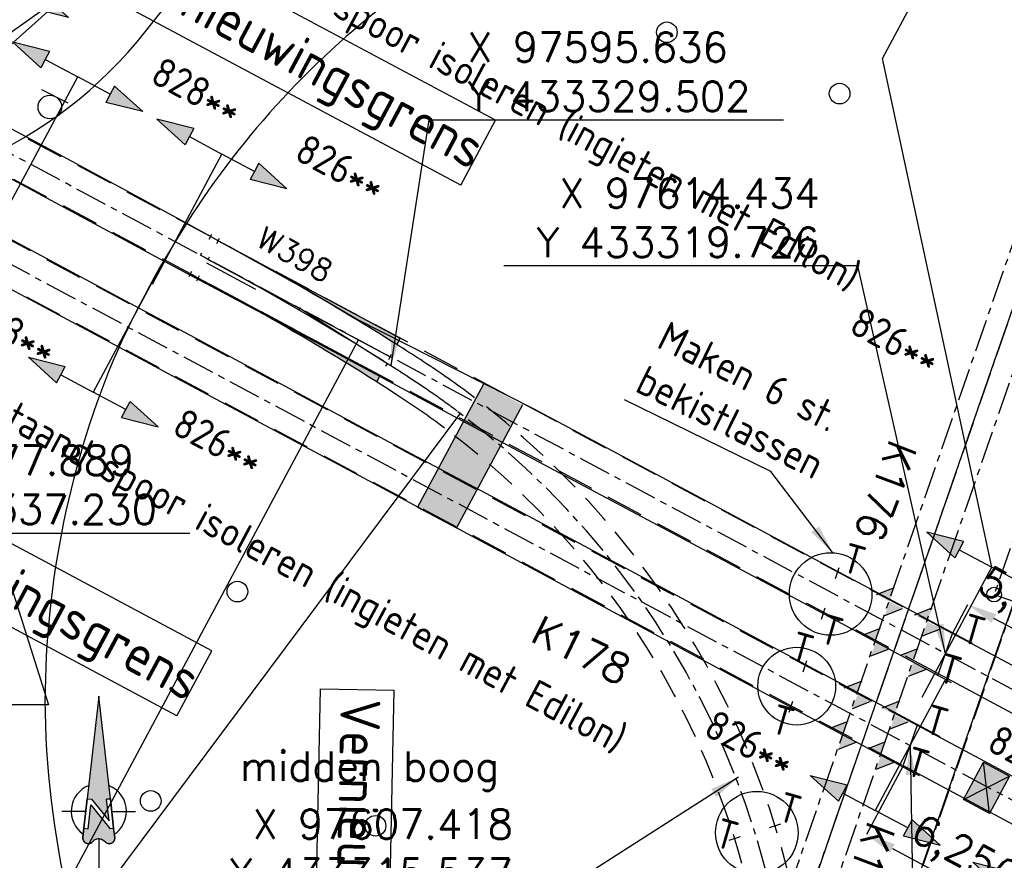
# Model space of a CAD drawing. Header units: millimetres. Extents: x 96940 to 101272, y 432237 to 434659.
# Tile 194 of 256: x 97583 to 97616, y 433313 to 433341. Entities that reach past the tile are written whole.
import ezdxf
from ezdxf.enums import TextEntityAlignment as Align

# ---------------------------------------------------------------- set-up
doc = ezdxf.new("R2010")
doc.units = ezdxf.units.MM
for name, pattern in [('ACAD_ISO02W100', [15, 12, -3]), ('ACAD_ISO10W100', [18, 12, -3, 0, -3]), ('CENTER', [35.225022, 22.015639, -4.403128, 4.403128, -4.403128]), ('DASHED', [19.05, 12.7, -6.35])]:
    doc.linetypes.add(name, pattern=pattern)
for name, color, linetype in [('As', 2, 'ACAD_ISO02W100'), ('B-WE-STRAATMEUBILAIR', 1, 'Continuous'), ('Ondergrond_Nieuw_IP', 8, 'Continuous'), ('R_A_COORDINAAT', 7, 'Continuous'), ('R_BN_N_HOOGTELIJN', 1, 'Continuous'), ('R_BN_N_Kabels_en_leidingen_maatvoering', 1, 'Continuous'), ('R_BN_T_B_Spoor', 1, 'Continuous'), ('R_BN_T_N_CONSTR_CODE', 7, 'Continuous'), ('R_BN_T_N_Constructiecodes', 7, 'Continuous'), ('R_BN_T_N_Hartspoor', 1, 'CENTER'), ('R_BN_T_N_HOOGTELIJN', 7, 'Continuous'), ('R_BN_T_N_Legplan_maatvoering', 1, 'Continuous'), ('R_BN_T_N_Retourstroomkabels', 2, 'Continuous'), ('R_BN_T_N_Spoor', 3, 'Continuous'), ('R_BN_T_N_Tekst', 7, 'Continuous'), ('R_BN_T_N_Thermietlassen', 7, 'Continuous'), ('R_BN_T_N_Verkanting', 7, 'Continuous')]:
    doc.layers.add(name, color=color, linetype=linetype)
doc.layers.add('R_BN_T_N_Coordinaten', color=7, linetype='Continuous', lineweight=25)
doc.styles.add('ISO', font='iso.shx')
doc.styles.get("Standard").update_dxf_attribs({"font": 'romans.shx'})
doc.dimstyles.new('RET 1-500', dxfattribs={"dimtxt": 1, "dimasz": 1, "dimexe": 0.3, "dimexo": 0, "dimgap": 0.3, "dimtad": 1, "dimdec": 3, "dimzin": 1, "dimtxsty": 'Standard', "dimcen": 0, "dimclrd": 1, "dimclre": 1, "dimclrt": 7, "dimaunit": 2, "dimadec": 4, "dimazin": 0, "dimtfac": 1, "dimtdec": 3, "dimtofl": 0, "dimtmove": 0, "dimatfit": 0, "dimfxl": 1, "dimarcsym": 0})
doc.dimstyles.get("Standard").update_dxf_attribs({"dimtxt": 0.18, "dimasz": 0.18, "dimexe": 0.18, "dimexo": 0.0625, "dimgap": 0.09, "dimtad": 0, "dimtih": 1, "dimtoh": 1, "dimdec": 4, "dimzin": 0, "dimdsep": 46, "dimtxsty": 'Standard', "dimcen": 0.09, "dimadec": 0, "dimazin": 0, "dimtfac": 1, "dimtdec": 4, "dimtofl": 0, "dimtmove": 0, "dimatfit": 3, "dimfxl": 1, "dimtolj": 1, "dimtzin": 0, "dimarcsym": 0})

# ---------------------------------------------------------------- blocks, each defined once
blk = doc.blocks.new('N_PIJL')
at = {"layer": 'R_A_COORDINAAT'}
for points in [[(0, 7.803), (-0.783, 0.846), (-0.506, 0.815), (0.697, -0.634), (0.533, 0.818), (0.783, 0.846)], [(-0.549, 0.434), (-0.73, -1.176), (-1.007, -1.145), (-1.052, -1.552), (-1.073, -1.742), (-1.079, -1.794), (-1.08, -1.835), (-1.075, -1.895), (-1.064, -1.932), (-1.048, -1.976), (-1.03, -2.009), (-1.001, -2.05), (-0.975, -2.082), (-0.936, -2.116), (-0.9, -2.14), (-0.854, -2.164), (-0.793, -2.187), (-0.732, -2.196), (-0.65, -2.194), (-0.58, -2.177), (-0.518, -2.145), (-0.477, -2.122), (-0.454, -2.083), (-0.415, -2.044), (-0.384, -2.014), (-0.332, -1.975), (-0.275, -1.938), (-0.196, -1.906), (-0.14, -1.889), (-0.049, -1.876), (0.001, -1.875), (0.07, -1.88), (0.129, -1.89), (0.196, -1.912), (0.256, -1.94), (0.301, -1.963), (0.339, -1.99), (0.367, -2.012), (0.41, -2.051), (0.444, -2.089), (0.474, -2.115), (0.509, -2.14), (0.55, -2.163), (0.592, -2.179), (0.632, -2.19), (0.681, -2.195), (0.744, -2.194), (0.789, -2.188), (0.854, -2.164), (0.92, -2.13), (0.968, -2.093), (0.998, -2.059), (1.021, -2.023), (1.04, -1.991), (1.054, -1.954), (1.065, -1.928), (1.073, -1.891), (1.077, -1.853), (1.079, -1.815), (1.078, -1.78), (1.052, -1.552), (1.007, -1.145), (0.758, -1.173)]]:
    blk.add_hatch(color=256, dxfattribs=at).paths.add_polyline_path(points)
for p, q in [((0, 7.803), (-0.783, 0.846)), ((0.783, 0.846), (0, 7.803)), ((-0.783, 0.846), (-1.007, -1.145)), ((-1.007, -1.145), (-0.783, 0.846)), ((-0.783, 0.846), (-0.506, 0.815)), ((-0.783, 0.846), (-0.506, 0.815)), ((-0.506, 0.815), (0.697, -0.634)), ((-0.506, 0.815), (0.697, -0.634)), ((0.783, 0.846), (0.533, 0.818)), ((0.533, 0.818), (0.783, 0.846)), ((0.697, -0.634), (0.533, 0.818)), ((0.697, -0.634), (0.533, 0.818)), ((1.007, -1.145), (0.783, 0.846)), ((0.783, 0.846), (1.007, -1.145)), ((-0.878, 0), (-2.5, 0)), ((-0.73, -1.176), (-0.549, 0.434)), ((-0.73, -1.176), (-0.549, 0.434)), ((-0.549, 0.434), (0.758, -1.173)), ((-0.549, 0.434), (0.758, -1.173)), ((0.878, 0), (2.5, 0)), ((-1.007, -1.145), (-1.078, -1.78)), ((-1.052, -1.552), (-1.007, -1.145)), ((-1.007, -1.145), (-0.73, -1.176)), ((-1.007, -1.145), (-0.73, -1.176)), ((0.758, -1.173), (1.007, -1.145)), ((0.758, -1.173), (1.007, -1.145)), ((1.078, -1.78), (1.007, -1.145)), ((1.007, -1.145), (1.052, -1.552)), ((-1.08, -1.835), (-1.079, -1.794)), ((-1.075, -1.895), (-1.08, -1.835)), ((-1.079, -1.794), (-1.073, -1.742)), ((-1.064, -1.932), (-1.075, -1.895)), ((-1.073, -1.742), (-1.052, -1.552)), ((-1.048, -1.976), (-1.064, -1.932)), ((-1.03, -2.009), (-1.048, -1.976)), ((-0.332, -1.975), (-0.384, -2.014)), ((-0.275, -1.938), (-0.332, -1.975)), ((-0.196, -1.906), (-0.275, -1.938)), ((-0.14, -1.889), (-0.196, -1.906)), ((-0.049, -1.876), (-0.14, -1.889)), ((0.001, -1.875), (-0.049, -1.876)), ((0, -1.875), (0, -4.649)), ((0.07, -1.88), (0.001, -1.875)), ((0.129, -1.89), (0.07, -1.88)), ((0.196, -1.912), (0.129, -1.89)), ((0.256, -1.94), (0.196, -1.912)), ((0.301, -1.963), (0.256, -1.94)), ((0.339, -1.99), (0.301, -1.963)), ((0.367, -2.012), (0.339, -1.99)), ((1.04, -1.991), (1.021, -2.023)), ((1.054, -1.954), (1.04, -1.991)), ((1.052, -1.552), (1.078, -1.78)), ((1.065, -1.928), (1.054, -1.954)), ((1.073, -1.891), (1.065, -1.928)), ((1.077, -1.853), (1.073, -1.891)), ((1.079, -1.815), (1.077, -1.853)), ((1.078, -1.78), (1.079, -1.815)), ((-1.001, -2.05), (-1.03, -2.009)), ((-0.975, -2.082), (-1.001, -2.05)), ((-0.936, -2.116), (-0.975, -2.082)), ((-0.9, -2.14), (-0.936, -2.116)), ((-0.854, -2.164), (-0.9, -2.14)), ((-0.793, -2.187), (-0.854, -2.164)), ((-0.732, -2.196), (-0.793, -2.187)), ((-0.65, -2.194), (-0.732, -2.196)), ((-0.58, -2.177), (-0.65, -2.194)), ((-0.518, -2.145), (-0.58, -2.177)), ((-0.477, -2.122), (-0.518, -2.145)), ((-0.454, -2.083), (-0.477, -2.122)), ((-0.415, -2.044), (-0.454, -2.083)), ((-0.384, -2.014), (-0.415, -2.044)), ((0.41, -2.051), (0.367, -2.012)), ((0.444, -2.089), (0.41, -2.051)), ((0.474, -2.115), (0.444, -2.089)), ((0.509, -2.14), (0.474, -2.115)), ((0.55, -2.163), (0.509, -2.14)), ((0.592, -2.179), (0.55, -2.163)), ((0.632, -2.19), (0.592, -2.179)), ((0.681, -2.195), (0.632, -2.19)), ((0.744, -2.194), (0.681, -2.195)), ((0.789, -2.188), (0.744, -2.194)), ((0.854, -2.164), (0.789, -2.188)), ((0.92, -2.13), (0.854, -2.164)), ((0.968, -2.093), (0.92, -2.13)), ((0.998, -2.059), (0.968, -2.093)), ((1.021, -2.023), (0.998, -2.059))]:
    blk.add_line(p, q, dxfattribs=at)
for centre, radius, start, end in [((0, 0), 1.875, 111.3084, 235.85403), ((0, 0), 1.875, 0, 68.6916), ((0, 0), 1.875, 304.14597, 0), ((-0.705, -1.822), 0.375, 173.58121, 270), ((-0.006, -2.454), 0.579, 38.60375, 144.95255), ((0.705, -1.822), 0.375, 270, 6.41879), ((-0.705, -1.822), 0.375, 270, 306.95226), ((0.705, -1.822), 0.375, 226.25814, 270)]:
    blk.add_arc(centre, radius, start, end, dxfattribs=at)
blk = doc.blocks.new('Verkanting vlak')
at = {"layer": 'R_BN_T_N_Verkanting'}
blk.add_hatch(color=256, dxfattribs=at).paths.add_polyline_path([(0.505, -0.718), (-0.505, -0.718), (-0.505, 0.717), (0.505, 0.717)])
for p, q in [((-0.505, 0.717), (0.505, -0.718)), ((0.505, 0.717), (-0.505, -0.718))]:
    blk.add_line(p, q, dxfattribs=at)
blk.add_lwpolyline([(0.505, -0.718), (-0.505, -0.718), (-0.505, 0.717), (0.505, 0.717)], close=True, dxfattribs=at)
blk = doc.blocks.new('Thermietlas')
at = {"layer": 'R_BN_T_N_Thermietlassen', "style": 'ISO'}
blk.add_text('T', height=1, dxfattribs=at).set_placement((-0.313, -0.611))
blk = doc.blocks.new('Constructiecode boven')
at = {"layer": 'R_BN_T_N_Constructiecodes'}
for points in [[(-1.25, 5.3125), (-1.25, 5), (-1.25, 4.6875), (-2.5, 5)], [(-1.25, 5.3125), (-1.25, 5), (-1.25, 4.6875), (-2.5, 5)], [(-1.25, 5.3125), (-1.25, 5), (-1.25, 4.6875), (-2.5, 5)], [(-1.25, 5.3125), (-1.25, 5), (-1.25, 4.6875), (-2.5, 5)], [(1.25, 5.3125), (1.25, 5), (1.25, 4.6875), (2.5, 5)], [(1.25, 5.3125), (1.25, 5), (1.25, 4.6875), (2.5, 5)], [(1.25, 5.3125), (1.25, 5), (1.25, 4.6875), (2.5, 5)], [(1.25, 5.3125), (1.25, 5), (1.25, 4.6875), (2.5, 5)]]:
    blk.add_hatch(color=1, dxfattribs=at).paths.add_polyline_path(points)
for p, q in [((-1.25, 5.3125), (-2.5, 5)), ((-1.25, 5.3125), (-1.25, 5)), ((1.25, 5.3125), (1.25, 5)), ((1.25, 5.3125), (2.5, 5)), ((-2.5, 5), (-1.25, 4.6875)), ((-1.25, 5), (0, 5)), ((-1.25, 5), (-1.25, 4.6875)), ((0, 0), (0, 5)), ((1.25, 5), (0, 5)), ((2.5, 5), (1.25, 4.6875)), ((1.25, 5), (1.25, 4.6875))]:
    blk.add_line(p, q, dxfattribs=at)
at = {"layer": 'R_BN_T_N_Constructiecodes', "style": 'ISO'}
blk.add_attdef('CONSTR.CODE', text='', height=1, dxfattribs=at).set_placement((-3.1305, 5.0002), align=Align.MIDDLE_RIGHT)
blk.add_attdef('CONSTR.CODE', text='', height=1, dxfattribs=at).set_placement((3, 5), align=Align.MIDDLE_LEFT)
blk = doc.blocks.new('Constructiecode onder')
at = {"layer": 'R_BN_T_N_Constructiecodes'}
for points in [[(-1.25, -5.3125), (-1.25, -5), (-1.25, -4.6875), (-2.5, -5)], [(-1.25, -5.3125), (-1.25, -5), (-1.25, -4.6875), (-2.5, -5)], [(-1.25, -5.3125), (-1.25, -5), (-1.25, -4.6875), (-2.5, -5)], [(-1.25, -5.3125), (-1.25, -5), (-1.25, -4.6875), (-2.5, -5)], [(1.25, -5.3125), (1.25, -5), (1.25, -4.6875), (2.5, -5)], [(1.25, -5.3125), (1.25, -5), (1.25, -4.6875), (2.5, -5)], [(1.25, -5.3125), (1.25, -5), (1.25, -4.6875), (2.5, -5)], [(1.25, -5.3125), (1.25, -5), (1.25, -4.6875), (2.5, -5)]]:
    blk.add_hatch(color=1, dxfattribs=at).paths.add_polyline_path(points)
for p, q in [((0, 0), (0, -5)), ((-2.5, -5), (-1.25, -4.6875)), ((-1.25, -5.3125), (-2.5, -5)), ((-1.25, -5), (-1.25, -4.6875)), ((-1.25, -5.3125), (-1.25, -5)), ((-1.25, -5), (0, -5)), ((1.25, -5), (0, -5)), ((2.5, -5), (1.25, -4.6875)), ((1.25, -5), (1.25, -4.6875)), ((1.25, -5.3125), (1.25, -5)), ((1.25, -5.3125), (2.5, -5))]:
    blk.add_line(p, q, dxfattribs=at)
at = {"layer": 'R_BN_T_N_Constructiecodes', "style": 'ISO'}
blk.add_attdef('CONSTR.CODE', text='', height=1, dxfattribs=at).set_placement((-3.2385, -5), align=Align.MIDDLE_RIGHT)
blk.add_attdef('CONSTR.CODE', text='', height=1, dxfattribs=at).set_placement((3, -5), align=Align.MIDDLE_LEFT)
blk = doc.blocks.new('Retourstroomsymbool')
at = {"layer": 'R_BN_T_N_Retourstroomkabels', "color": 7}
blk.add_lwpolyline([(0, 0), (1.435, 0)], dxfattribs=at)
for centre in [(0, 0), (1.435, 0)]:
    blk.add_circle(centre, 0.25, dxfattribs=at)
blk = doc.blocks.new('Vernieuwingsgrens rechts boven')
at = {"layer": 'R_BN_T_N_Constructiecodes'}
blk.add_hatch(color=1, dxfattribs=at).paths.add_polyline_path([(-1.25, 5.312), (-1.25, 5), (-1.25, 4.687), (-2.5, 5)])
blk.add_hatch(color=1, dxfattribs=at).paths.add_polyline_path([(-1.25, 5.312), (-1.25, 5), (-1.25, 4.687), (-2.5, 5)])
blk.add_hatch(color=1, dxfattribs=at).paths.add_polyline_path([(-1.25, 5.312), (-1.25, 5), (-1.25, 4.687), (-2.5, 5)])
blk.add_hatch(color=1, dxfattribs=at).paths.add_polyline_path([(-1.25, 5.312), (-1.25, 5), (-1.25, 4.687), (-2.5, 5)])
at = {"layer": 'R_BN_T_N_Constructiecodes', "color": 7}
for p, q in [((16.918, 8.75), (2.5, 8.75)), ((2.5, 6.25), (2.5, 8.75)), ((16.918, 6.25), (16.918, 8.75)), ((0, 0), (0, 7.5)), ((0, 7.5), (2.5, 7.5)), ((16.918, 6.25), (2.5, 6.25)), ((-1.25, 5), (0, 5))]:
    blk.add_line(p, q, dxfattribs=at)
at = {"layer": 'R_BN_T_N_Constructiecodes'}
for p, q in [((-1.25, 5.312), (-2.5, 5)), ((-1.25, 5.312), (-1.25, 5)), ((-2.5, 5), (-1.25, 4.687)), ((-1.25, 5), (-1.25, 4.687))]:
    blk.add_line(p, q, dxfattribs=at)
at = {"layer": 'R_BN_T_N_Constructiecodes', "color": 1, "style": 'ISO'}
blk.add_text('Vernieuwingsgrens', height=1.35, dxfattribs=at).set_placement((3.003, 7.537), align=Align.MIDDLE_LEFT)
at = {"layer": 'R_BN_T_N_Constructiecodes', "style": 'ISO'}
blk.add_attdef('CODE', text='', height=1, dxfattribs=at).set_placement((-6.153, 5), align=Align.MIDDLE_LEFT)
blk = doc.blocks.new('Vernieuwingsgrens links onder')
at = {"layer": 'R_BN_T_N_Constructiecodes'}
blk.add_hatch(color=1, dxfattribs=at).paths.add_polyline_path([(1.25, -5.312), (1.25, -5), (1.25, -4.688), (2.5, -5)])
blk.add_hatch(color=1, dxfattribs=at).paths.add_polyline_path([(1.25, -5.312), (1.25, -5), (1.25, -4.688), (2.5, -5)])
blk.add_hatch(color=1, dxfattribs=at).paths.add_polyline_path([(1.25, -5.312), (1.25, -5), (1.25, -4.688), (2.5, -5)])
blk.add_hatch(color=1, dxfattribs=at).paths.add_polyline_path([(1.25, -5.312), (1.25, -5), (1.25, -4.688), (2.5, -5)])
for p, q in [((0, 0), (0, -7.5)), ((1.25, -5), (0, -5)), ((2.5, -5), (1.25, -4.688)), ((1.25, -5), (1.25, -4.688)), ((1.25, -5.312), (1.25, -5)), ((1.25, -5.312), (2.5, -5)), ((-2.5, -6.25), (-16.918, -6.25)), ((-16.918, -8.75), (-16.918, -6.25)), ((-2.5, -6.25), (-2.5, -8.75)), ((0, -7.5), (-2.5, -7.5)), ((-2.5, -8.75), (-16.918, -8.75))]:
    blk.add_line(p, q, dxfattribs=at)
at = {"layer": 'R_BN_T_N_Constructiecodes', "color": 1, "style": 'ISO'}
blk.add_text('Vernieuwingsgrens', height=1.35, dxfattribs=at).set_placement((-16.6, -7.384), align=Align.MIDDLE_LEFT)
at = {"layer": 'R_BN_T_N_Constructiecodes', "style": 'ISO'}
blk.add_attdef('CONSTR.CODE', text='', height=1, dxfattribs=at).set_placement((3, -5), align=Align.MIDDLE_LEFT)
blk = doc.blocks.new('Vernieuwingsgrens rechts onder')
at = {"layer": 'R_BN_T_N_Constructiecodes'}
blk.add_hatch(color=1, dxfattribs=at).paths.add_polyline_path([(-1.25, -5.312), (-1.25, -5), (-1.25, -4.688), (-2.5, -5)])
blk.add_hatch(color=1, dxfattribs=at).paths.add_polyline_path([(-1.25, -5.312), (-1.25, -5), (-1.25, -4.688), (-2.5, -5)])
blk.add_hatch(color=1, dxfattribs=at).paths.add_polyline_path([(-1.25, -5.312), (-1.25, -5), (-1.25, -4.688), (-2.5, -5)])
blk.add_hatch(color=1, dxfattribs=at).paths.add_polyline_path([(-1.25, -5.312), (-1.25, -5), (-1.25, -4.688), (-2.5, -5)])
at = {"layer": 'R_BN_T_N_Constructiecodes', "color": 7}
for p, q in [((0, 0), (0, -7.5)), ((-1.25, -5), (0, -5)), ((2.5, -6.25), (2.5, -8.75)), ((16.918, -6.25), (2.5, -6.25)), ((16.918, -8.75), (16.918, -6.25)), ((0, -7.5), (2.5, -7.5)), ((16.918, -8.75), (2.5, -8.75))]:
    blk.add_line(p, q, dxfattribs=at)
at = {"layer": 'R_BN_T_N_Constructiecodes'}
for p, q in [((-2.5, -5), (-1.25, -4.688)), ((-1.25, -5.312), (-2.5, -5)), ((-1.25, -5), (-1.25, -4.688)), ((-1.25, -5.312), (-1.25, -5))]:
    blk.add_line(p, q, dxfattribs=at)
at = {"layer": 'R_BN_T_N_Constructiecodes', "color": 1, "style": 'ISO'}
blk.add_text('Vernieuwingsgrens', height=1.35, dxfattribs=at).set_placement((3.003, -7.5), align=Align.MIDDLE_LEFT)
at = {"layer": 'R_BN_T_N_Constructiecodes', "color": 7, "style": 'ISO'}
blk.add_attdef('CODE', text='', height=1, dxfattribs=at).set_placement((-6.191, -5), align=Align.MIDDLE_LEFT)
blk = doc.blocks.new('Vernieuwingsgrens links boven')
at = {"layer": 'R_BN_T_N_Constructiecodes'}
blk.add_hatch(color=1, dxfattribs=at).paths.add_polyline_path([(1.25, 5.312), (1.25, 5), (1.25, 4.688), (2.5, 5)])
blk.add_hatch(color=1, dxfattribs=at).paths.add_polyline_path([(1.25, 5.312), (1.25, 5), (1.25, 4.688), (2.5, 5)])
blk.add_hatch(color=1, dxfattribs=at).paths.add_polyline_path([(1.25, 5.312), (1.25, 5), (1.25, 4.688), (2.5, 5)])
blk.add_hatch(color=1, dxfattribs=at).paths.add_polyline_path([(1.25, 5.312), (1.25, 5), (1.25, 4.688), (2.5, 5)])
for p, q in [((-2.5, 8.75), (-16.918, 8.75)), ((-16.918, 6.25), (-16.918, 8.75)), ((-2.5, 6.25), (-2.5, 8.75)), ((0, 7.5), (-2.5, 7.5)), ((0, 0), (0, 7.5)), ((-2.5, 6.25), (-16.918, 6.25)), ((1.25, 5.312), (1.25, 5)), ((1.25, 5.312), (2.5, 5)), ((1.25, 5), (0, 5)), ((2.5, 5), (1.25, 4.688)), ((1.25, 5), (1.25, 4.688))]:
    blk.add_line(p, q, dxfattribs=at)
at = {"layer": 'R_BN_T_N_Constructiecodes', "color": 1, "style": 'ISO'}
blk.add_text('Vernieuwingsgrens', height=1.35, dxfattribs=at).set_placement((-16.575, 7.616), align=Align.MIDDLE_LEFT)
at = {"layer": 'R_BN_T_N_Constructiecodes', "style": 'ISO'}
blk.add_attdef('CONSTR.CODE', text='', height=1, dxfattribs=at).set_placement((3, 5), align=Align.MIDDLE_LEFT)
blk = doc.blocks.new('*D478')
at = {"layer": 'Defpoints', "color": 0, "transparency": 16777216}
for p in [(97615.196, 433321.393), (97614.672, 433320.412), (97619.885, 433317.623)]:
    blk.add_point(p, dxfattribs=at)
at = {"layer": 'R_BN_T_N_Legplan_maatvoering', "color": 1, "lineweight": -2, "transparency": 16777216}
for p, q in [((97614.672, 433320.412), (97615.196, 433321.393)), ((97619.527, 433319.076), (97616.078, 433320.921)), ((97619.885, 433317.623), (97620.409, 433318.604))]:
    blk.add_line(p, q, dxfattribs=at)
at = {"layer": 'R_BN_T_N_Legplan_maatvoering', "color": 1, "transparency": 16777216}
for points in [[(97616.157, 433321.068), (97615.999, 433320.774), (97615.196, 433321.393)], [(97619.606, 433319.223), (97619.449, 433318.929), (97620.409, 433318.604)]]:
    blk.add_solid(points, dxfattribs=at)
at = {"layer": 'R_BN_T_N_Legplan_maatvoering', "color": 7, "transparency": 16777216, "insert": (97617.324, 433321.27), "char_height": 1, "attachment_point": 5, "rotation": 331.8525}
blk.add_mtext('5,912', dxfattribs=at)
blk = doc.blocks.new('*D479')
at = {"layer": 'Defpoints', "color": 0, "transparency": 16777216}
for p in [(97613.003, 433315.925), (97618.518, 433312.974), (97617.27, 433310.641)]:
    blk.add_point(p, dxfattribs=at)
at = {"layer": 'R_BN_T_N_Legplan_maatvoering', "color": 1, "lineweight": -2, "transparency": 16777216}
for p, q in [((97613.003, 433315.925), (97611.754, 433313.592)), ((97612.636, 433313.12), (97616.388, 433311.112)), ((97618.518, 433312.974), (97617.27, 433310.641))]:
    blk.add_line(p, q, dxfattribs=at)
at = {"layer": 'R_BN_T_N_Legplan_maatvoering', "color": 1, "transparency": 16777216}
for points in [[(97612.715, 433313.267), (97612.557, 433312.973), (97611.754, 433313.592)], [(97616.467, 433311.259), (97616.31, 433310.965), (97617.27, 433310.641)]]:
    blk.add_solid(points, dxfattribs=at)
at = {"layer": 'R_BN_T_N_Legplan_maatvoering', "color": 7, "transparency": 16777216, "insert": (97615.044, 433312.847), "char_height": 1, "attachment_point": 5, "rotation": 331.8488}
blk.add_mtext('6,256', dxfattribs=at)
blk = doc.blocks.new('BOOM')
at = {"color": 0}
blk.add_circle((0, 0), 0.35, dxfattribs=at)
blk = doc.blocks.new('new block')
at = {"color": 1}
blk.add_line((-0.5, -0.4), (0.5, -0.4), dxfattribs=at)
blk.add_circle((0, 0), 0.4, dxfattribs=at)

msp = doc.modelspace()

# ---------------------------------------------------------------- hatches: boundary and pattern name
at = {"layer": 'R_BN_T_B_Spoor'}
h = msp.add_hatch(color=256, dxfattribs=at)
h.paths.add_polyline_path([(97612.10021, 433321.72963), (97612.54095, 433321.49352), (97612.70486, 433321.96589)])
h.paths.add_polyline_path([(97612.98169, 433321.25742), (97612.54095, 433321.49352), (97612.37704, 433321.02115)])
h.paths.add_polyline_path([(97613.38106, 433321.04349), (97613.8218, 433320.80738), (97613.98571, 433321.27975)])
h.paths.add_polyline_path([(97614.26254, 433320.57128), (97613.8218, 433320.80738), (97613.65789, 433320.33501)])
h.paths.add_polyline_path([(97612.22852, 433320.59314), (97611.62387, 433320.35687), (97612.06461, 433320.12076)])
h.paths.add_polyline_path([(97611.9007, 433319.64839), (97612.50536, 433319.88466), (97612.06461, 433320.12076)])
h.paths.add_polyline_path([(97613.34546, 433319.43462), (97613.50937, 433319.90699), (97612.90472, 433319.67073)])
h.paths.add_polyline_path([(97613.78621, 433319.19852), (97613.34546, 433319.43462), (97613.18155, 433318.96225)])
h = msp.add_hatch(color=256, dxfattribs=at)
h.paths.add_polyline_path([(97611.60945, 433318.80903), (97611.0048, 433318.57276), (97611.44554, 433318.33666)])
h.paths.add_polyline_path([(97611.88629, 433318.10055), (97611.44554, 433318.33666), (97611.28163, 433317.86429)])
h.paths.add_polyline_path([(97612.8903, 433318.12288), (97612.28565, 433317.88662), (97612.72639, 433317.65051)])
h.paths.add_polyline_path([(97613.16713, 433317.41441), (97612.72639, 433317.65051), (97612.56248, 433317.17814)])
h.paths.add_polyline_path([(97612.41396, 433316.75013), (97611.80931, 433316.51386), (97612.25005, 433316.27775)])
h.paths.add_polyline_path([(97612.25005, 433316.27775), (97612.08614, 433315.80538), (97612.6908, 433316.04165)])
h.paths.add_polyline_path([(97611.13311, 433317.43627), (97610.52846, 433317.2), (97610.96921, 433316.9639)])
h.paths.add_polyline_path([(97611.40995, 433316.72779), (97610.96921, 433316.9639), (97610.8053, 433316.49153)])
at = {"layer": 'R_BN_T_N_Spoor'}
h = msp.add_hatch(color=1, dxfattribs=at)
edge = h.paths.add_edge_path()
edge.add_line((97595.26348, 433329.1634), (97589.09229, 433332.46738))
edge.add_arc((97542.24778, 433244.96971), 99.24843, 57.7918606, 61.8362938, ccw=False)
edge.add_line((97595.14684, 433328.94554), (97595.26348, 433329.1634))
edge = h.paths.add_edge_path()
edge.add_line((97595.9408, 433330.42849), (97595.82581, 433330.21372))
edge.add_arc((97542.25986, 433244.99138), 100.65862, 57.8488503, 61.8365297)
edge.add_line((97589.7696, 433333.73248), (97595.9408, 433330.42849))
at = {"layer": 'R_BN_T_N_Verkanting'}
msp.add_hatch(color=256, dxfattribs=at).paths.add_polyline_path([(97600.08745, 433328.16479), (97598.76522, 433328.8731), (97596.52931, 433324.69926), (97597.85155, 433323.99095)])

# ---------------------------------------------------------------- linework, layer by layer
for p, q in [((97614.17779, 433318.98875), (97614.67175, 433320.41228)), ((97613.47277, 433317.3009), (97612.98172, 433315.88574))]:
    msp.add_line(p, q)
at = {"layer": 'As'}
for points in [[(97628.0347, 433364.08818, -1.79248), (97626.20282, 433358.80282, -1.79694), (97624.38307, 433353.55299, -1.79819), (97622.724, 433348.75224, -1.82376), (97621.67315, 433345.7319, -1.83336), (97619.7661, 433340.23955, -1.8139), (97617.88885, 433334.83255, -1.81508), (97616.07994, 433329.61728, -1.83405), (97614.22186, 433324.24606, -1.81813), (97612.55067, 433319.42948, -1.79446), (97610.7776, 433314.29752, -1.78801), (97608.79088, 433308.57096, -1.78711), (97606.82434, 433302.92436, -1.80661), (97604.96062, 433297.51932, -1.80412), (97603.29031, 433292.70863, -1.80739), (97601.42549, 433287.329, -1.8134), (97600.11737, 433283.55214, -1.8079), (97598.52167, 433278.94376, -1.80699), (97597.23032, 433275.22145, -1.80393)], [(97600.4097, 433274.28669, -1.81864), (97602.10161, 433279.17159, -1.81929), (97603.8608, 433284.24161, -1.81816), (97605.40498, 433288.70106, -1.81631), (97607.21721, 433293.925, -1.80257), (97608.98084, 433299.01333, -1.80357), (97610.77494, 433304.1975, -1.80238), (97612.48399, 433309.1428, -1.78701), (97614.24883, 433314.24715, -1.79053), (97616.04663, 433319.43453, -1.80001), (97617.5951, 433323.88172, -1.8245), (97619.31989, 433328.88769, -1.83345), (97621.13165, 433334.10366, -1.81662), (97622.97751, 433339.40976, -1.81608), (97624.28452, 433343.07983, -1.83935), (97624.99245, 433345.2069, -1.83829), (97626.5217, 433349.59162, -1.80307), (97628.32527, 433354.76614, -1.78253), (97630.02047, 433359.63559, -1.77107), (97631.16318, 433362.92721, -1.75616)], [(97615.35298, 433320.07709, 0), (97610.64907, 433322.58124, 0), (97606.14009, 433325.00154, 0), (97600.48875, 433328.02158, 0), (97594.45555, 433331.07862, 0), (97592.72508, 433332.08695, 0), (97588.67129, 433334.34349, 0), (97584.52378, 433336.57693, 0), (97580.52917, 433338.71252, 0), (97576.17578, 433341.03744, 0), (97573.08025, 433342.67829, 0)], [(97614.64119, 433318.74206, 0), (97609.93082, 433321.28566, 0), (97605.36421, 433323.71517, 0), (97599.78885, 433326.68692, 0), (97595.86071, 433328.80034, 0), (97592.00875, 433330.87379, 0), (97587.95099, 433333.03369, 0), (97583.66403, 433335.33845, 0), (97579.2802, 433337.68731, 0), (97575.34633, 433339.79474, 0), (97572.27568, 433341.41745, 0)], [(97613.55523, 433315.58381, 0), (97608.42317, 433318.32329, 0), (97603.7872, 433320.80262, 0), (97599.12982, 433323.30884, 0), (97595.21402, 433325.40805, 0), (97588.21148, 433329.15168, 0), (97586.42071, 433330.11178, 0), (97581.94851, 433332.50716, 0), (97578.38024, 433334.42555, 0), (97573.81568, 433336.86503, 0), (97570.87155, 433338.43098, 0)], [(97614.25861, 433316.90517, 0), (97609.066, 433319.68782, 0), (97604.86851, 433321.93859, 0), (97598.8557, 433325.15817, 0), (97595.56528, 433326.89971, 0), (97588.82617, 433330.5192, 0), (97587.10457, 433331.43817, 0), (97582.69729, 433333.80192, 0), (97578.29909, 433336.15178, 0), (97576.06984, 433337.35463, 0)]]:
    msp.add_polyline3d(points, dxfattribs=at)
at = {"layer": 'Ondergrond_Nieuw_IP'}
msp.add_lwpolyline([(97587.01687, 433340.48386), (97587.88, 433341.557)], dxfattribs=at)
msp.add_lwpolyline([(97573.59093, 433335.88865, 0.50997358), (97574.00097, 433335.19076, 0.24772512), (97587.01687, 433340.48386)], format="xyb", dxfattribs=at)
for centre, radius, start, end in [((97613.31239, 433318.76703), 29.12052, 125.980008, 147.035665), ((97617.51948, 433315.90395), 34.20834, 146.846392, 156.263265), ((97614.56773, 433317.9932), 30.67386, 157.616355, 180.491629), ((97615.86023, 433318.47383), 31.97389, 181.333035, 205.855351)]:
    msp.add_arc(centre, radius, start, end, dxfattribs=at)
at = {"layer": 'R_BN_T_B_Spoor'}
for p, q in [((97612.10021, 433321.72963), (97612.70486, 433321.96589)), ((97612.37704, 433321.02115), (97612.98169, 433321.25742)), ((97613.38106, 433321.04349), (97613.98571, 433321.27975)), ((97611.62387, 433320.35687), (97612.22852, 433320.59314)), ((97613.65789, 433320.33501), (97614.26254, 433320.57128)), ((97611.9007, 433319.64839), (97612.50536, 433319.88466)), ((97612.90472, 433319.67073), (97613.50937, 433319.90699)), ((97613.18155, 433318.96225), (97613.78621, 433319.19852)), ((97611.0048, 433318.57276), (97611.60945, 433318.80903)), ((97611.28163, 433317.86429), (97611.88629, 433318.10055)), ((97612.28565, 433317.88662), (97612.8903, 433318.12288)), ((97610.52846, 433317.2), (97611.13311, 433317.43627)), ((97612.56248, 433317.17814), (97613.16713, 433317.41441)), ((97610.8053, 433316.49153), (97611.40995, 433316.72779)), ((97611.80931, 433316.51386), (97612.41396, 433316.75013)), ((97612.08614, 433315.80538), (97612.6908, 433316.04165))]:
    msp.add_line(p, q, dxfattribs=at)
at = {"layer": 'R_BN_T_N_CONSTR_CODE', "linetype": 'Continuous', "ltscale": 0.05}
for centre, radius in [((97610.54126, 433321.75078), 1.40053), ((97609.38923, 433318.62424), 1.31812), ((97608.0372, 433313.65298), 1.40053)]:
    msp.add_circle(centre, radius, dxfattribs=at)
at = {"layer": 'R_BN_T_N_Constructiecodes', "color": 0, "linetype": 'ByBlock'}
msp.add_line((97616.00296, 433322.66546), (97612.30214, 433339.92263), dxfattribs=at)
at = {"layer": 'R_BN_T_N_Hartspoor', "ltscale": 0.05}
for p, q in [((97644.79464, 433412.43045), (97595.53233, 433270.34214)), ((97631.96903, 433377.6276), (97594.85442, 433270.57717)), ((97633.32485, 433377.15754), (97596.21025, 433270.10711)), ((97635.13145, 433376.53118), (97616.08494, 433321.73114)), ((97640.2992, 433305.88747), (97564.98526, 433346.18158)), ((97598.65318, 433269.25485), (97625.10155, 433345.48794)), ((97563.76133, 433343.08772), (97638.35532, 433303.17249))]:
    msp.add_line(p, q, dxfattribs=at)
at = {"layer": 'R_BN_T_N_Hartspoor', "color": 1}
for p, q in [((97589.4316, 433333.09958, -1.78872), (97589.16712, 433333.24118, -1.78872)), ((97592.88662, 433331.21651, -1.78872), (97592.89601, 433331.2106, -1.78872))]:
    msp.add_line(p, q, dxfattribs=at)
at = {"layer": 'R_BN_T_N_Hartspoor', "color": 1, "linetype": 'ACAD_ISO10W100'}
for p, q in [((97589.43094, 433333.09993, -1.78872), (97595.60214, 433329.79595, -1.78872)), ((97595.51119, 433329.56401, -1.78872), (97592.53327, 433331.43894, -1.78872))]:
    msp.add_line(p, q, dxfattribs=at)
at = {"layer": 'R_BN_T_N_Hartspoor', "color": 1, "ltscale": 0.05, "elevation": -1.78872}
msp.add_lwpolyline([(97597.87267, 433327.95666, 0.00833353), (97597.06168, 433328.54164, 0.0072918), (97596.2328, 433329.101)], format="xyb", dxfattribs=at)
at = {"layer": 'R_BN_T_N_Hartspoor', "color": 1}
msp.add_circle((97592.53329, 433331.43897, -1.78872), 0.02, dxfattribs=at)
for centre, radius, start, end in [((97542.23117, 433244.93996, -1.78872), 100, 57.8922745, 61.8359468), ((97568.87111, 433287.252, -1.78872), 50, 56.822566, 57.805058)]:
    msp.add_arc(centre, radius, start, end, dxfattribs=at)
at = {"layer": 'R_BN_T_N_Hartspoor', "color": 1, "ltscale": 0.05}
msp.add_arc((97580.92167, 433305.26371, -1.78872), 28.325, 349.483708, 53.241284, dxfattribs=at)
at = {"layer": 'R_BN_T_N_HOOGTELIJN'}
for p, q in [((97581.0751, 433305.22668), (97594.52974, 433330.37483)), ((97580.05168, 433303.8555), (97597.99799, 433327.89568))]:
    msp.add_line(p, q, dxfattribs=at)
at = {"layer": 'R_BN_T_N_Spoor', "linetype": 'DASHED', "ltscale": 0.1}
for p, q in [((97614.67919, 433320.4083), (97580.4694, 433338.71106)), ((97614.19545, 433319.03964), (97579.79245, 433337.44577)), ((97578.90947, 433335.79572), (97613.47277, 433317.3009)), ((97578.23243, 433334.53047), (97613.00269, 433315.92492))]:
    msp.add_line(p, q, dxfattribs=at)
at = {"layer": 'R_BN_T_N_Spoor', "color": 1}
for p, q in [((97589.45792, 433333.78592, -1.78872), (97589.55232, 433333.96224, -1.78872)), ((97589.7696, 433333.73248, -1.78872), (97589.50512, 433333.87408, -1.78872)), ((97589.7224, 433333.64432, -1.78872), (97589.8168, 433333.82064, -1.78872)), ((97589.7696, 433333.73248, -1.78872), (97595.9408, 433330.42849, -1.78872)), ((97589.16646, 433333.24153, -1.78872), (97589.21366, 433333.32969, -1.78872)), ((97589.37149, 433332.98884, -1.78872), (97591.03681, 433332.09725, -1.78872)), ((97589.43094, 433333.09993, -1.78872), (97589.47814, 433333.18809, -1.78872)), ((97588.78061, 433332.52082, -1.78872), (97588.87501, 433332.69714, -1.78872)), ((97589.09334, 433332.46682, -1.78872), (97588.82886, 433332.60842, -1.78872)), ((97589.04509, 433332.37922, -1.78872), (97589.13948, 433332.55554, -1.78872)), ((97595.26348, 433329.1634, -1.78872), (97589.09229, 433332.46738, -1.78872)), ((97595.9408, 433330.42849, -1.78872), (97595.82581, 433330.21372, -1.78872)), ((97595.55494, 433329.70779, -1.78872), (97595.64934, 433329.88411, -1.78872)), ((97595.45791, 433329.47939, -1.78872), (97595.51119, 433329.56401, -1.78872)), ((97595.14684, 433328.94554, -1.78872), (97595.26348, 433329.1634, -1.78872))]:
    msp.add_line(p, q, dxfattribs=at)
at = {"layer": 'R_BN_T_N_Spoor', "linetype": 'Continuous', "ltscale": 0.05}
for p, q in [((97610.82136, 433322.63877), (97610.69023, 433322.26087)), ((97610.34502, 433321.26601), (97610.2139, 433320.88811)), ((97609.72595, 433319.4819), (97609.59482, 433319.10401)), ((97609.24961, 433318.10914), (97609.11849, 433317.73125))]:
    msp.add_line(p, q, dxfattribs=at)
at = {"layer": 'R_BN_T_N_Spoor'}
for p, q in [((97619.88461, 433317.62332), (97614.67175, 433320.41228)), ((97619.43179, 433316.23812), (97614.19545, 433319.03964)), ((97613.47277, 433317.3009), (97618.9703, 433314.35918)), ((97612.99647, 433315.92824), (97618.51831, 433312.97351))]:
    msp.add_line(p, q, dxfattribs=at)
at = {"layer": 'R_BN_T_N_Spoor', "color": 3, "linetype": 'Continuous', "ltscale": 0.05}
for p, q in [((97608.84136, 433313.9394), (97608.45953, 433313.82021)), ((97607.47154, 433313.51183), (97607.08971, 433313.39265))]:
    msp.add_line(p, q, dxfattribs=at)
at = {"layer": 'R_BN_T_N_Spoor', "color": 1, "elevation": -1.78872}
for points in [[(97598.30205, 433328.53149, 0.00833353), (97597.47166, 433329.13046, 0.0072918), (97596.62544, 433329.70153)], [(97597.44329, 433327.38182, 0.00833353), (97596.65169, 433327.95281, 0.0072918), (97595.84016, 433328.50046)]]:
    msp.add_lwpolyline(points, format="xyb", dxfattribs=at)
at = {"layer": 'R_BN_T_N_Spoor', "color": 1}
for centre, radius, start, end in [((97542.25986, 433244.99138, -1.78872), 100.65862, 57.8488503, 61.8365297), ((97542.24778, 433244.96971, -1.78872), 99.24843, 57.7918606, 61.8362938), ((97568.87111, 433287.252, -1.78872), 50.7175, 56.822566, 57.895346), ((97568.87111, 433287.252, -1.78872), 49.2825, 56.822566, 57.780415)]:
    msp.add_arc(centre, radius, start, end, dxfattribs=at)
at = {"layer": 'R_BN_T_N_Spoor', "color": 1, "linetype": 'DASHED', "ltscale": 0.08}
for radius, start in [(29.0425, 4.738159), (27.6075, 356.463013)]:
    msp.add_arc((97580.92167, 433305.26371), radius, start, 53.241284, dxfattribs=at)
at = {"layer": 'R_BN_T_N_Verkanting'}
for p, q in [((97598.76522, 433328.8731), (97596.52931, 433324.69926)), ((97600.08745, 433328.16479), (97597.85155, 433323.99095)), ((97596.52931, 433324.69926), (97597.85155, 433323.99095))]:
    msp.add_line(p, q, dxfattribs=at)

# ---------------------------------------------------------------- block references
at = {"layer": 'B-WE-STRAATMEUBILAIR', "rotation": 153.4162697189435}
msp.add_blockref('new block', (97584.05784, 433338.2709), dxfattribs=at)
at = {"layer": 'Ondergrond_Nieuw_IP'}
for p in [(97604.986, 433340.806), (97610.845, 433338.725), (97590.42, 433321.832), (97587.48, 433314.73), (97595.104, 433313.887)]:
    msp.add_blockref('BOOM', p, dxfattribs=at)
at = {"layer": 'R_BN_N_HOOGTELIJN', "xscale": 0.5, "yscale": 0.5, "zscale": 0.5}
msp.add_blockref('N_PIJL', (97585.71971, 433314.37783), dxfattribs=at)
at = {"layer": 'R_BN_T_N_Constructiecodes', "color": 0, "linetype": 'ByBlock'}
for name, p, rotation in [('Vernieuwingsgrens links boven', (97612.30214, 433339.92263), 331.8525389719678), ('Vernieuwingsgrens rechts boven', (97580.13088, 433338.07833), 331.9028030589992), ('Vernieuwingsgrens links onder', (97601.62008, 433301.43243), 268.749028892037)]:
    msp.add_blockref(name, p, dxfattribs=dict(at, rotation=rotation))
ref = msp.add_blockref('Constructiecode boven', (97580.13088, 433338.07833), dxfattribs=dict(at, rotation=331.9028030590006))
ref.add_attrib('CONSTR.CODE', '826** Bestaand spoor isoleren (ingieten met Edilon)', dxfattribs={"height": 1, "rotation": 331.902803, "style": 'ISO'}).set_placement((97585.55643, 433346.25252), align=Align.MIDDLE_LEFT)
ref = msp.add_blockref('Constructiecode boven', (97582.65053, 433334.88164), dxfattribs=dict(at, rotation=331.9028030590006))
ref.add_attrib('CONSTR.CODE', '828**', dxfattribs={"height": 1, "rotation": 331.902803, "style": 'ISO'}).set_placement((97587.64292, 433339.57702), align=Align.MIDDLE_LEFT)
at = {"layer": 'R_BN_T_N_Constructiecodes'}
ref = msp.add_blockref('Constructiecode onder', (97580.86003, 433336.7726), dxfattribs=dict(at, rotation=331.8487727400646))
ref.add_attrib('CONSTR.CODE', '828**', dxfattribs={"height": 1, "rotation": 331.848773, "style": 'ISO'}).set_placement((97581.349, 433331.4222), align=Align.MIDDLE_LEFT)
at = {"layer": 'R_BN_T_N_Constructiecodes', "color": 0, "linetype": 'ByBlock'}
ref = msp.add_blockref('Constructiecode boven', (97587.53931, 433332.26607), dxfattribs=dict(at, rotation=331.9028030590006))
ref.add_attrib('CONSTR.CODE', '826**', dxfattribs={"height": 1, "rotation": 331.902803, "style": 'ISO'}).set_placement((97592.5317, 433336.96145), align=Align.MIDDLE_LEFT)
at = {"layer": 'R_BN_T_N_Constructiecodes'}
ref = msp.add_blockref('Constructiecode onder', (97577.58261, 433333.31608), dxfattribs=dict(at, rotation=331.8487727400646))
ref.add_attrib('CONSTR.CODE', '826** Bestaand spoor isoleren (ingieten met Edilon)', dxfattribs={"height": 1, "rotation": 331.848773, "style": 'ISO'}).set_placement((97577.63479, 433330.59958), align=Align.MIDDLE_LEFT)
at = {"layer": 'R_BN_T_N_Constructiecodes', "color": 0, "linetype": 'ByBlock', "lineweight": -2, "rotation": 331.8487727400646}
msp.add_blockref('Vernieuwingsgrens rechts onder', (97577.58261, 433333.31608), dxfattribs=at)
at = {"layer": 'R_BN_T_N_Constructiecodes'}
ref = msp.add_blockref('Constructiecode onder', (97587.89298, 433333.00927), dxfattribs=dict(at, rotation=331.8487727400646))
ref.add_attrib('CONSTR.CODE', '826**', dxfattribs={"height": 1, "rotation": 331.848773, "style": 'ISO'}).set_placement((97588.38195, 433327.65887), align=Align.MIDDLE_LEFT)
at = {"layer": 'R_BN_T_N_Constructiecodes', "color": 0, "linetype": 'ByBlock'}
ref = msp.add_blockref('Constructiecode boven', (97613.64812, 433318.25471), dxfattribs=dict(at, rotation=331.9028030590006))
ref.add_attrib('CONSTR.CODE', '826**', dxfattribs={"height": 1, "rotation": 331.902803, "style": 'ISO'}).set_placement((97614.13325, 433329.60363), align=Align.MIDDLE_RIGHT)
ref.add_attrib('CONSTR.CODE', '826*', dxfattribs={"height": 1, "rotation": 331.902803, "style": 'ISO'}).set_placement((97617.15463, 433320.14405), align=Align.MIDDLE_LEFT)
at = {"layer": 'R_BN_T_N_Constructiecodes'}
ref = msp.add_blockref('Constructiecode onder', (97614.41369, 433318.81804), dxfattribs=dict(at, rotation=331.8487727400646))
ref.add_attrib('CONSTR.CODE', '826**', dxfattribs={"height": 1, "rotation": 331.848773, "style": 'ISO'}).set_placement((97609.19927, 433315.93744), align=Align.MIDDLE_RIGHT)
ref.add_attrib('CONSTR.CODE', '826*', dxfattribs={"height": 1, "rotation": 331.848773, "style": 'ISO'}).set_placement((97616.01436, 433316.91918), align=Align.MIDDLE_LEFT)
ref = msp.add_blockref('Constructiecode onder', (97619.9258, 433315.87722), dxfattribs=dict(at, rotation=331.8487727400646))
ref.add_attrib('CONSTR.CODE', '826**', dxfattribs={"height": 1, "rotation": 331.848773, "style": 'ISO'}).set_placement((97620.41477, 433310.52683), align=Align.MIDDLE_LEFT)
at = {"layer": 'R_BN_T_N_Retourstroomkabels', "color": 0, "linetype": 'ByBlock', "lineweight": -2, "rotation": 340.8344005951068}
msp.add_blockref('Retourstroomsymbool', (97616.08494, 433321.73114), dxfattribs=at)
at = {"layer": 'R_BN_T_N_Thermietlassen', "color": 0, "linetype": 'ByBlock', "rotation": 343.8}
for p in [(97611.32226, 433323.04228), (97610.56282, 433320.62604), (97615.38132, 433320.64683), (97609.56664, 433320.03879), (97614.57994, 433319.30617), (97608.90457, 433317.571), (97614.1265, 433317.56246), (97613.48184, 433316.13687), (97609.14407, 433314.59437), (97607.00616, 433313.70647)]:
    msp.add_blockref('Thermietlas', p, dxfattribs=at)
at = {"layer": 'R_BN_T_N_Verkanting', "color": 0, "linetype": 'ByBlock', "lineweight": -2, "rotation": 151.8223045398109}
msp.add_blockref('Verkanting vlak', (97615.82744, 433315.17534), dxfattribs=at)

# ---------------------------------------------------------------- texts
at = {"layer": 'R_BN_N_Kabels_en_leidingen_maatvoering', "color": 7, "insert": (97578.09066, 433324.11875), "char_height": 1, "attachment_point": 7}
msp.add_mtext('X 97577.889\\PY 433337.230', dxfattribs=at)
at = {"layer": 'R_BN_T_N_Coordinaten', "color": 7}
msp.add_text('midden boog', height=1, dxfattribs=at).set_placement((97590.5163, 433315.41085))
at = {"layer": 'R_BN_T_N_Coordinaten', "color": 7, "char_height": 1}
for s, insert, attachment_point in [('X 97595.636\\PY 433329.502', (97598.222, 433338.1329), 7), ('X 97614.434\\PY 433319.726', (97610.16656, 433333.17964), 9), ('X 97607.418\\PY 433315.537', (97599.76292, 433311.77739), 9)]:
    msp.add_mtext(s, dxfattribs=dict(at, insert=insert, attachment_point=attachment_point))
at = {"layer": 'R_BN_T_N_Tekst', "linetype": 'Continuous'}
msp.add_text('W398', height=0.75, rotation=331.134924, dxfattribs=at).set_placement((97591.00958, 433333.59223))
at = {"layer": 'R_BN_T_N_Tekst', "linetype": 'Continuous', "ltscale": 0.05, "insert": (97605.03952, 433331.03762), "char_height": 1, "width": 10.3893041, "attachment_point": 1, "rotation": 333.6858, "style": 'ISO'}
msp.add_mtext('{\\Fisocp.shx;Maken} {\\Fisocp.shx;6 st. bekistlassen}', dxfattribs=at)
at = {"layer": 'R_BN_T_N_Tekst', "linetype": 'Continuous', "char_height": 1, "width": 3.2775727, "attachment_point": 1}
for s, insert, rotation in [('K176', (97613.49608, 433326.68833), 249.085907), ('K176', (97613.49608, 433326.68833), 249.085907), ('K178', (97600.75046, 433321.06881), 333.727853), ('K178', (97600.75046, 433321.06881), 333.727853), ('K175', (97612.75797, 433313.74876), 249.085907), ('K175', (97612.75797, 433313.74876), 249.085907)]:
    msp.add_mtext(s, dxfattribs=dict(at, insert=insert, rotation=rotation))

# ---------------------------------------------------------------- dimensions: what is measured, and where the dimension line sits
at = {"layer": 'R_BN_T_N_Legplan_maatvoering', "color": 1}
for base, p1, p2, angle, picture, middle in [((97615.19636, 433321.39284), (97619.88461, 433317.62332), (97614.67175, 433320.41228), 151.852539, '*D478', (97616.90209, 433320.48025)), ((97617.26998, 433310.6406), (97613.00269, 433315.92492), (97618.51831, 433312.97351), 331.848773, '*D479', (97614.62119, 433312.05796))]:
    dim = msp.add_linear_dim(base=base, p1=p1, p2=p2, angle=angle, dimstyle='RET 1-500', override={"dimexe": 0, "dimzin": 0, "dimtofl": 1, "dimatfit": 2}, dxfattribs=at)
    dim.commit()
    dim.dimension.update_dxf_attribs({"geometry": picture, "text_midpoint": middle, "dimtype": 161})

# ---------------------------------------------------------------- leaders
at = {"layer": 'R_BN_N_Kabels_en_leidingen_maatvoering', "color": 1, "annotation_type": 0, "has_hookline": 1, "hookline_direction": 0, "text_width": 10.71429}
for points in [[(97578.00168, 433337.44225), (97585.64615, 433342.87665), (97586.64615, 433342.87665)], [(97577.88926, 433337.2302), (97576.79066, 433323.81875), (97577.79066, 433323.81875)]]:
    msp.add_leader(points, dimstyle='RET 1-500', override={"dimexe": 0, "dimzin": 0, "dimtofl": 1, "dimatfit": 2}, dxfattribs=at)
at = {"layer": 'R_BN_T_N_Coordinaten', "color": 1, "annotation_type": 0, "has_hookline": 1, "text_width": 10.71429}
for points, hookline_direction in [([(97595.63605, 433329.50235), (97596.922, 433337.8329), (97597.922, 433337.8329)], 0), ([(97607.4183, 433315.53702), (97601.06292, 433311.47739), (97600.06292, 433311.47739)], 1)]:
    msp.add_leader(points, dimstyle='RET 1-500', override={"dimexe": 0, "dimzin": 0, "dimtofl": 1, "dimatfit": 2}, dxfattribs=dict(at, hookline_direction=hookline_direction))
at = {"layer": 'R_BN_T_N_Coordinaten', "annotation_type": 0, "has_hookline": 1, "text_width": 10.71429}
for points, hookline_direction in [([(97614.4336, 433319.72596), (97611.46656, 433332.87964), (97610.46656, 433332.87964)], 1), ([(97613.23462, 433316.61457), (97613.52847, 433299.36474), (97614.52847, 433299.36474)], 0)]:
    msp.add_leader(points, dimstyle='RET 1-500', override={"dimexe": 0, "dimzin": 0, "dimtofl": 1, "dimatfit": 2}, dxfattribs=dict(at, hookline_direction=hookline_direction))
at = {"layer": 'R_BN_T_N_Legplan_maatvoering', "color": 4, "annotation_type": 0, "has_hookline": 1, "text_width": 10.71429}
for points, hookline_direction in [([(97580.13093, 433338.07841), (97586.60177, 433343.83884), (97587.60177, 433343.83884)], 0), ([(97578.57095, 433335.1631), (97584.01751, 433317.99016), (97583.01751, 433317.99016)], 1)]:
    msp.add_leader(points, dimstyle='RET 1-500', override={"dimexe": 0, "dimzin": 0, "dimtofl": 1, "dimatfit": 2}, dxfattribs=dict(at, hookline_direction=hookline_direction))
at = {"layer": 'R_BN_T_N_Tekst', "color": 1, "linetype": 'Continuous', "ltscale": 0.05}
msp.add_leader([(97610.61995, 433323.1491), (97608.51704, 433325.90379), (97603.5505, 433328.34209)], dimstyle='Standard', override={"dimasz": 1}, dxfattribs=at)

doc.saveas('drawing.dxf')
